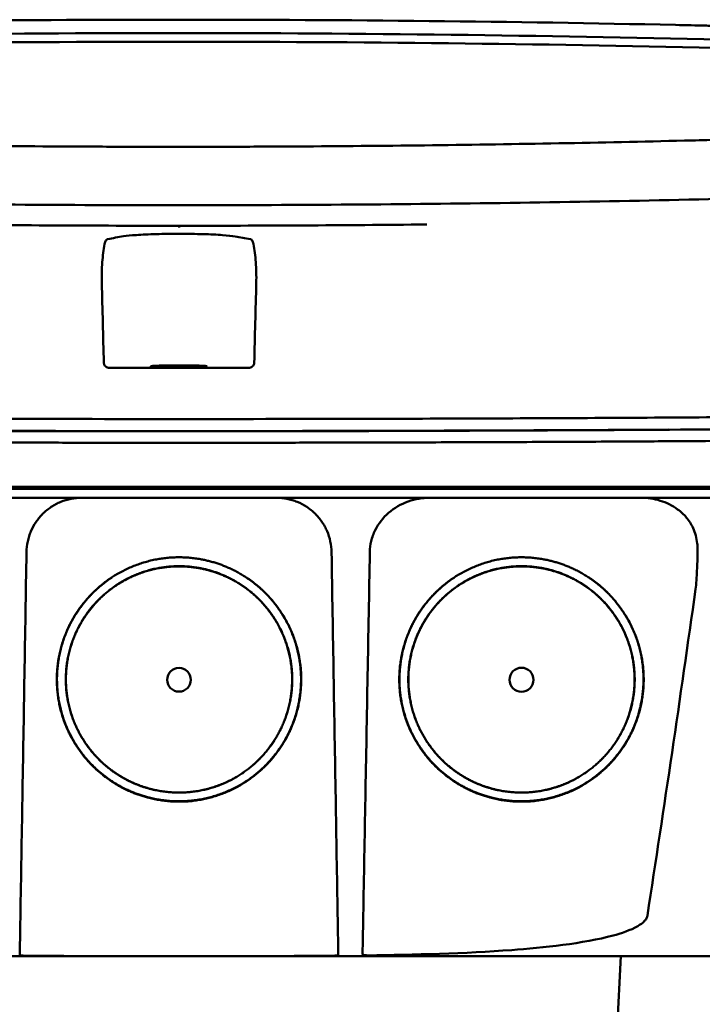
# Model space of a CAD drawing. Header units: millimetres. Extents: x 327 to 827, y 169 to 730.
# Tile 9 of 11: x 562 to 625, y 640 to 730. Entities that reach past the tile are written whole.
import ezdxf

# ---------------------------------------------------------------- set-up
doc = ezdxf.new("R2010")
doc.units = ezdxf.units.MM
doc.layers.add('Visible (ISO)', color=7, linetype='Continuous', lineweight=50)

msp = doc.modelspace()

# ---------------------------------------------------------------- linework, layer by layer
at = {"layer": 'Visible (ISO)'}
for p, q in [((576.677, 729.605), (576.917, 729.605)), ((577.158, 729.605), (576.917, 729.605)), ((622.222, 729.127), (622.214, 729.127)), ((623.031, 718.592), (623.023, 718.592)), ((515.356, 687.069), (576.999, 687.069)), ((576.999, 687.069), (638.643, 687.069)), ((616.607, 632.237), (617.24, 644.314))]:
    msp.add_line(p, q, dxfattribs=at)
for centre, major_axis, ratio, start_param, end_param in [((576.746, 700.381), (250.217, -0.007), 0.116796, 1.571075, 1.752137), ((577.089, 700.381), (250.217, 0.007), 0.116796, 1.389456, 1.570517), ((576.9, 703.372), (225.492, 0.002), 0.110939, 1.570719, 1.791596), ((576.934, 703.372), (225.492, -0.002), 0.110939, 1.349997, 1.570873), ((576.922, 703.341), (-227.223, 0), 0.106767, 4.71241, 4.92951), ((576.912, 703.341), (227.223, 0), 0.106767, 1.353676, 1.570775), ((576.915, 748.094), (250.111, 0.001), 0.14148, 4.711093, 4.712399), ((576.92, 748.094), (250.111, -0.001), 0.14148, 4.712379, 4.713685), ((577, 706.535), (253.534, 0), 0.034107, 4.687384, 4.712389), ((577, 706.535), (-253.534, 0), 0.034107, 1.570796, 1.595801)]:
    msp.add_ellipse(centre, major_axis=major_axis, ratio=ratio, start_param=start_param, end_param=end_param, dxfattribs=at)
for centre, major_axis, ratio in [((576.999, 698.035), (2.575, 0), 0.034053), ((576.999, 669.487), (0, 1.082), 0.999962), ((608.185, 669.487), (0, 1.097), 0.999962)]:
    msp.add_ellipse(centre, major_axis=major_axis, ratio=ratio, dxfattribs=at)
for points, degree, knots in [([(622.222, 729.127), (623.164, 729.107), (624.102, 729.086), (625.486, 729.054), (625.677, 729.049), (626.369, 729.032)], 3, [0, 0, 0, 0, 0.2875768, 0.2875768, 0.4241939, 0.4241939, 0.4241939, 0.4241939]), ([(530.812, 718.592), (538.432, 718.405), (546.067, 718.265), (557.605, 718.124), (561.452, 718.088), (567.239, 718.053), (569.173, 718.044), (572.955, 718.032), (574.769, 718.029), (576.668, 718.028)], 3, [0.000811, 0.000811, 0.000811, 0.000811, 2.334672, 2.334672, 3.49801, 3.49801, 4.08174, 4.08174, 4.638981, 4.638981, 4.638981, 4.638981]), ([(623.023, 718.592), (615.402, 718.405), (607.767, 718.265), (596.229, 718.124), (592.382, 718.088), (586.596, 718.053), (584.661, 718.044), (580.879, 718.032), (579.065, 718.029), (577.166, 718.028)], 3, [-4.786373, -4.786373, -4.786373, -4.786373, -2.390488, -2.390488, -1.196233, -1.196233, -0.59699, -0.59699, -0.02494, -0.02494, -0.02494, -0.02494]), ([(625.928, 718.664), (625.86, 718.662), (625.792, 718.66), (624.828, 718.637), (623.93, 718.615), (623.031, 718.592)], 3, [-0.2961372, -0.2961372, -0.2961372, -0.2961372, -0.2753203, -0.2753203, 0, 0, 0, 0]), ([(576.591, 712.708), (566.905, 712.71), (557.227, 712.777), (537.898, 713.042), (528.269, 713.241), (518.764, 713.505)], 3, [0.032666, 0.032666, 0.032666, 0.032666, 2.938218, 2.938218, 5.868286, 5.868286, 5.868286, 5.868286]), ([(577.244, 712.708), (586.929, 712.71), (596.608, 712.777), (615.936, 713.042), (625.566, 713.241), (635.071, 713.505)], 3, [-5.838765, -5.838765, -5.838765, -5.838765, -2.931647, -2.931647, 0, 0, 0, 0]), ([(577, 710.838), (577, 710.824), (577, 710.81), (577, 710.742), (577, 710.706), (577, 710.693), (577, 710.693), (577, 710.693)], 3, [-0.062804, -0.062804, -0.062804, -0.062804, -0.05139297, -0.05139297, 0, 0, 0.00065518, 0.00065518, 0.00065518, 0.00065518]), ([(570.505, 709.629), (570.478, 709.624), (570.45, 709.611), (570.395, 709.569), (570.367, 709.537), (570.317, 709.457), (570.296, 709.411), (570.257, 709.303), (570.24, 709.24), (570.227, 709.172)], 3, [0, 0, 0, 0, 0.02258089, 0.02258089, 0.04850306, 0.04850306, 0.07220962, 0.07220962, 0.09691216, 0.09691216, 0.09691216, 0.09691216]), ([(570.505, 709.629), (570.745, 709.67), (570.984, 709.712), (571.462, 709.795), (571.682, 709.837), (572.225, 709.921), (572.627, 709.961), (573.643, 710.03), (574.255, 710.058), (575.605, 710.096), (576.33, 710.105), (577.792, 710.104), (578.514, 710.093), (579.85, 710.054), (580.452, 710.025), (581.444, 709.955), (581.833, 709.915), (582.344, 709.83), (582.567, 709.79), (583.031, 709.709), (583.263, 709.669), (583.495, 709.629)], 3, [-2.057945, -2.057945, -2.057945, -2.057945, -1.863354, -1.863354, -1.669647, -1.669647, -1.459798, -1.459798, -1.242226, -1.242226, -1.02293, -1.02293, -0.803644, -0.803644, -0.586525, -0.586525, -0.377074, -0.377074, -0.18869, -0.18869, -0.000001, -0.000001, -0.000001, -0.000001]), ([(583.495, 709.629), (583.523, 709.624), (583.55, 709.611), (583.606, 709.569), (583.634, 709.537), (583.683, 709.457), (583.705, 709.411), (583.744, 709.303), (583.76, 709.24), (583.773, 709.172)], 3, [-0.09701105, -0.09701105, -0.09701105, -0.09701105, -0.07440711, -0.07440711, -0.0484585, -0.0484585, -0.02472775, -0.02472775, 0, 0, 0, 0]), ([(569.966, 705.629), (569.95, 706.273), (569.965, 706.909), (570.056, 708.103), (570.129, 708.657), (570.227, 709.172)], 3, [-0.3788311, -0.3788311, -0.3788311, -0.3788311, -0.1854285, -0.1854285, -0.0000079, -0.0000079, -0.0000079, -0.0000079]), ([(584.034, 705.629), (584.051, 706.273), (584.035, 706.909), (583.945, 708.103), (583.872, 708.657), (583.773, 709.172)], 3, [0, 0, 0, 0, 0.1942712, 0.1942712, 0.3805229, 0.3805229, 0.3805229, 0.3805229]), ([(570.661, 697.89), (570.601, 697.891), (570.54, 697.9), (570.422, 697.941), (570.371, 697.971), (570.273, 698.05), (570.235, 698.101), (570.192, 698.18), (570.179, 698.214), (570.16, 698.284), (570.155, 698.32), (570.154, 698.356)], 3, [-0.06079793, -0.06079793, -0.06079793, -0.06079793, -0.04978833, -0.04978833, -0.03793526, -0.03793526, -0.02182904, -0.02182904, -0.01094022, -0.01094022, 0, 0, 0, 0]), ([(583.339, 697.89), (583.4, 697.891), (583.46, 697.9), (583.578, 697.941), (583.63, 697.971), (583.727, 698.05), (583.766, 698.101), (583.808, 698.18), (583.822, 698.214), (583.84, 698.284), (583.845, 698.32), (583.846, 698.356)], 3, [0, 0, 0, 0, 0.0181194, 0.0181194, 0.0376152, 0.0376152, 0.0641029, 0.0641029, 0.0820224, 0.0820224, 0.1000128, 0.1000128, 0.1000128, 0.1000128]), ([(515.537, 693.493), (522.644, 693.432), (529.854, 693.381), (537.087, 693.342), (544.319, 693.302), (551.628, 693.274), (558.932, 693.256), (564.941, 693.241), (570.976, 693.234), (577, 693.234)], 3, [0, 0, 0, 0, 21.882576, 21.882576, 21.882576, 43.765152, 43.765152, 43.765152, 61.766885, 61.766885, 61.766885, 61.766885]), ([(638.464, 693.493), (631.357, 693.432), (624.147, 693.381), (616.914, 693.342), (609.682, 693.302), (602.373, 693.274), (595.068, 693.256), (589.059, 693.241), (583.024, 693.234), (577, 693.234)], 3, [0, 0, 0, 0, 21.882576, 21.882576, 21.882576, 43.765152, 43.765152, 43.765152, 61.766885, 61.766885, 61.766885, 61.766885]), ([(515.353, 692.386), (520.64, 692.34), (525.98, 692.3), (531.34, 692.267), (536.7, 692.233), (542.102, 692.205), (547.513, 692.183), (552.924, 692.161), (558.366, 692.145), (563.806, 692.135), (568.199, 692.128), (572.601, 692.124), (576.999, 692.124)], 3, [0, 0, 0, 0, 0.01635215, 0.01635215, 0.01635215, 0.03270429, 0.03270429, 0.03270429, 0.04905643, 0.04905643, 0.04905643, 0.06225952, 0.06225952, 0.06225952, 0.06225952]), ([(576.999, 692.124), (581.398, 692.124), (585.8, 692.128), (590.193, 692.135), (595.633, 692.145), (601.075, 692.161), (606.486, 692.183), (611.897, 692.205), (617.299, 692.233), (622.659, 692.267), (627.161, 692.295), (631.65, 692.328), (636.105, 692.365), (636.953, 692.372), (637.8, 692.379), (638.646, 692.386)], 3, [0, 0, 0, 0, 0.01320302, 0.01320302, 0.01320302, 0.02955506, 0.02955506, 0.02955506, 0.04590711, 0.04590711, 0.04590711, 0.05964326, 0.05964326, 0.05964326, 0.06225916, 0.06225916, 0.06225916, 0.06225916]), ([(532.464, 692.269), (534.054, 692.259), (535.647, 692.25), (537.241, 692.242), (544.446, 692.204), (551.727, 692.176), (559.002, 692.158), (564.988, 692.144), (571, 692.137), (577, 692.137)], 3, [17.040997, 17.040997, 17.040997, 17.040997, 21.882576, 21.882576, 21.882576, 43.765152, 43.765152, 43.765152, 61.766885, 61.766885, 61.766885, 61.766885]), ([(621.537, 692.269), (619.946, 692.259), (618.353, 692.25), (616.759, 692.242), (609.555, 692.204), (602.274, 692.176), (594.998, 692.158), (589.013, 692.144), (583.001, 692.137), (577, 692.137)], 3, [17.040997, 17.040997, 17.040997, 17.040997, 21.882576, 21.882576, 21.882576, 43.765152, 43.765152, 43.765152, 61.766885, 61.766885, 61.766885, 61.766885]), ([(515.111, 691.338), (515.18, 691.337), (515.27, 691.337), (515.466, 691.335), (515.554, 691.334), (515.821, 691.332), (515.998, 691.33), (516.531, 691.326), (516.886, 691.323), (517.953, 691.314), (518.665, 691.308), (520.804, 691.291), (522.233, 691.28), (526.531, 691.248), (529.407, 691.229), (534.218, 691.199), (536.147, 691.188), (540.657, 691.164), (543.24, 691.151), (548.416, 691.129), (551.009, 691.12), (557.497, 691.099), (561.396, 691.09), (567.25, 691.08), (569.2, 691.078), (573.101, 691.075), (575.05, 691.074), (576.999, 691.074)], 3, [-6.255822, -6.255822, -6.255822, -6.255822, -6.222837, -6.222837, -6.195433, -6.195433, -6.140619, -6.140619, -6.030972, -6.030972, -5.8116, -5.8116, -5.372567, -5.372567, -4.493566, -4.493566, -3.9071, -3.9071, -3.124844, -3.124844, -2.342742, -2.342742, -1.17034, -1.17034, -0.584842, -0.584842, 0, 0, 0, 0]), ([(576.999, 691.074), (578.949, 691.074), (580.899, 691.075), (584.8, 691.078), (586.751, 691.08), (592.606, 691.09), (596.506, 691.099), (602.995, 691.12), (605.588, 691.129), (610.764, 691.151), (613.347, 691.164), (617.856, 691.188), (619.785, 691.199), (624.594, 691.229), (627.47, 691.248), (631.767, 691.28), (633.196, 691.291), (635.335, 691.308), (636.047, 691.314), (637.113, 691.323), (637.468, 691.326), (638.001, 691.33), (638.178, 691.332), (638.445, 691.334), (638.533, 691.335), (638.729, 691.337), (638.819, 691.337), (638.888, 691.338)], 3, [-4.030061, -4.030061, -4.030061, -4.030061, -3.653231, -3.653231, -3.275977, -3.275977, -2.520565, -2.520565, -2.016634, -2.016634, -1.51279, -1.51279, -1.135053, -1.135053, -0.568897, -0.568897, -0.286119, -0.286119, -0.144824, -0.144824, -0.074201, -0.074201, -0.038896, -0.038896, -0.021246, -0.021246, 0, 0, 0, 0]), ([(655.071, 686.868), (655.071, 686.868), (655.043, 686.868), (654.894, 686.868), (654.727, 686.868), (654.213, 686.868), (653.843, 686.868), (653.132, 686.868), (652.859, 686.868), (652.236, 686.868), (651.882, 686.868), (651.087, 686.868), (650.641, 686.868), (650.022, 686.868), (649.759, 686.868), (649.553, 686.868), (649.48, 686.868), (649.273, 686.868), (649.127, 686.868), (648.878, 686.868), (648.789, 686.868), (648.544, 686.868), (648.381, 686.868), (648.023, 686.868), (647.827, 686.868), (647.447, 686.868), (647.266, 686.868), (646.806, 686.868), (646.518, 686.868), (645.997, 686.868), (645.772, 686.868), (645.312, 686.868), (645.077, 686.868), (644.686, 686.868), (644.535, 686.868), (644.189, 686.868), (643.994, 686.868), (643.537, 686.868), (643.272, 686.868), (642.831, 686.868), (642.657, 686.868), (642.089, 686.868), (641.685, 686.868), (639.943, 686.868), (639.217, 686.868), (634.854, 686.868), (632.352, 686.868), (627.488, 686.868), (625.126, 686.868), (618.327, 686.868), (613.874, 686.868), (607.448, 686.868), (605.487, 686.868), (601.689, 686.868), (599.851, 686.868), (596.285, 686.868), (594.556, 686.868), (586.344, 686.868), (579.849, 686.868), (570.914, 686.868), (568.474, 686.868), (561.765, 686.868), (557.5, 686.868), (551.65, 686.868), (550.057, 686.868), (545.679, 686.868), (542.9, 686.868), (535.963, 686.868), (531.816, 686.868), (523.556, 686.868), (519.444, 686.868), (515.356, 686.868)], 3, [4.259276, 4.259276, 4.259276, 4.259276, 4.670353, 4.670353, 5.333093, 5.333093, 6.087544, 6.087544, 6.48643, 6.48643, 6.916955, 6.916955, 7.375465, 7.375465, 7.508459, 7.508459, 7.569769, 7.569769, 7.664913, 7.664913, 7.713725, 7.713725, 7.791614, 7.791614, 7.873119, 7.873119, 7.940289, 7.940289, 8.037054, 8.037054, 8.105988, 8.105988, 8.173685, 8.173685, 8.21539, 8.21539, 8.267249, 8.267249, 8.334795, 8.334795, 8.377608, 8.377608, 8.47358, 8.47358, 8.783476, 8.783476, 9.196774, 9.196774, 9.584439, 9.584439, 10.310287, 10.310287, 10.628298, 10.628298, 10.925673, 10.925673, 11.204895, 11.204895, 12.251527, 12.251527, 12.644845, 12.644845, 13.333545, 13.333545, 13.591652, 13.591652, 14.043256, 14.043256, 14.721038, 14.721038, 15.399535, 15.399535, 15.399535, 15.399535]), ([(654.267, 686.063), (654.267, 686.063), (654.256, 686.063), (654.234, 686.063), (654.149, 686.063), (653.894, 686.063), (653.471, 686.063), (653.048, 686.063), (652.456, 686.063), (651.696, 686.063), (651.317, 686.063), (650.895, 686.063), (650.432, 686.063), (650.2, 686.063), (649.958, 686.063), (649.705, 686.063), (649.579, 686.063), (649.45, 686.063), (649.319, 686.063), (649.253, 686.063), (649.187, 686.063), (649.12, 686.063), (649.086, 686.063), (649.052, 686.063), (649.019, 686.063), (649.002, 686.063), (648.985, 686.063), (648.968, 686.063), (648.959, 686.063), (648.951, 686.063), (648.942, 686.063), (648.938, 686.063), (648.934, 686.063), (648.929, 686.063), (648.925, 686.063), (648.921, 686.063), (648.917, 686.063), (648.914, 686.063), (648.912, 686.063), (648.909, 686.063), (648.903, 686.063), (648.898, 686.063), (648.892, 686.063), (648.886, 686.063), (648.88, 686.063), (648.874, 686.063), (648.863, 686.063), (648.85, 686.063), (648.838, 686.063), (648.813, 686.063), (648.787, 686.063), (648.759, 686.063), (648.715, 686.063), (648.667, 686.063), (648.616, 686.063), (648.565, 686.063), (648.51, 686.063), (648.452, 686.063), (648.337, 686.063), (648.207, 686.063), (648.066, 686.063), (647.784, 686.063), (647.448, 686.063), (647.068, 686.063), (646.688, 686.063), (646.256, 686.063), (645.788, 686.063), (645.319, 686.063), (644.802, 686.063), (644.256, 686.063), (643.709, 686.063), (643.12, 686.063), (642.509, 686.063), (641.898, 686.063), (641.25, 686.063), (640.588, 686.063), (640.257, 686.063), (639.917, 686.063), (639.577, 686.063), (639.406, 686.063), (639.233, 686.063), (639.061, 686.063), (638.888, 686.063), (638.713, 686.063), (638.539, 686.063), (638.444, 686.063), (638.349, 686.063), (638.255, 686.063), (638.048, 686.063), (637.842, 686.063), (637.635, 686.063), (637.287, 686.063), (636.938, 686.063), (636.589, 686.063), (636.241, 686.063), (635.892, 686.063), (635.542, 686.063), (634.953, 686.063), (634.363, 686.063), (633.773, 686.063), (633.183, 686.063), (632.592, 686.063), (632.001, 686.063), (630.818, 686.063), (629.634, 686.063), (628.448, 686.063), (625.78, 686.063), (623.097, 686.063), (620.413, 686.063), (617.729, 686.063), (615.032, 686.063), (612.334, 686.063), (606.939, 686.063), (601.509, 686.063), (596.077, 686.063), (593.361, 686.063), (590.636, 686.063), (587.915, 686.063), (585.194, 686.063), (582.466, 686.063), (579.742, 686.063), (578.128, 686.063), (576.514, 686.063), (574.9, 686.063), (571.269, 686.063), (567.635, 686.063), (564.008, 686.063), (558.568, 686.063), (553.125, 686.063), (547.714, 686.063), (542.302, 686.063), (536.9, 686.063), (531.539, 686.063), (526.178, 686.063), (520.837, 686.063), (515.549, 686.063)], 3, [0.3330934, 0.3330934, 0.3330934, 0.3330934, 0.3372182, 0.3372182, 0.3372182, 0.3535986, 0.3535986, 0.3535986, 0.369979, 0.369979, 0.369979, 0.3781692, 0.3781692, 0.3781692, 0.3822643, 0.3822643, 0.3822643, 0.3843118, 0.3843118, 0.3843118, 0.3853356, 0.3853356, 0.3853356, 0.3858475, 0.3858475, 0.3858475, 0.3861034, 0.3861034, 0.3861034, 0.3862314, 0.3862314, 0.3862314, 0.3862954, 0.3862954, 0.3862954, 0.3863594, 0.3863594, 0.3863594, 0.3863968, 0.3863968, 0.3863968, 0.3864806, 0.3864806, 0.3864806, 0.3865644, 0.3865644, 0.3865644, 0.386732, 0.386732, 0.386732, 0.3870672, 0.3870672, 0.3870672, 0.3876065, 0.3876065, 0.3876065, 0.3881457, 0.3881457, 0.3881457, 0.3892243, 0.3892243, 0.3892243, 0.3913814, 0.3913814, 0.3913814, 0.3935385, 0.3935385, 0.3935385, 0.3956955, 0.3956955, 0.3956955, 0.3978526, 0.3978526, 0.3978526, 0.4000097, 0.4000097, 0.4000097, 0.4010883, 0.4010883, 0.4010883, 0.4016275, 0.4016275, 0.4016275, 0.4021668, 0.4021668, 0.4021668, 0.4024603, 0.4024603, 0.4024603, 0.4030994, 0.4030994, 0.4030994, 0.404178, 0.404178, 0.404178, 0.4052565, 0.4052565, 0.4052565, 0.4070765, 0.4070765, 0.4070765, 0.4088966, 0.4088966, 0.4088966, 0.4125367, 0.4125367, 0.4125367, 0.4207269, 0.4207269, 0.4207269, 0.4289171, 0.4289171, 0.4289171, 0.4452975, 0.4452975, 0.4452975, 0.4534877, 0.4534877, 0.4534877, 0.4616779, 0.4616779, 0.4616779, 0.4665313, 0.4665313, 0.4665313, 0.4774516, 0.4774516, 0.4774516, 0.493832, 0.493832, 0.493832, 0.5102124, 0.5102124, 0.5102124, 0.5265928, 0.5265928, 0.5265928, 0.5265928]), ([(563.111, 681.117), (563.116, 681.446), (563.154, 681.769), (563.221, 682.086), (563.255, 682.244), (563.297, 682.401), (563.346, 682.557), (563.396, 682.712), (563.453, 682.867), (563.518, 683.017), (563.646, 683.316), (563.802, 683.6), (563.985, 683.868), (564.168, 684.137), (564.381, 684.391), (564.612, 684.618), (564.843, 684.846), (565.095, 685.05), (565.367, 685.23), (565.503, 685.32), (565.645, 685.404), (565.789, 685.48), (565.933, 685.556), (566.08, 685.625), (566.23, 685.686), (566.53, 685.809), (566.841, 685.904), (567.164, 685.967), (567.486, 686.031), (567.811, 686.063), (568.14, 686.063)], 3, [0, 0, 0, 0, 0.00097301, 0.00097301, 0.00097301, 0.001459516, 0.001459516, 0.001459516, 0.001946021, 0.001946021, 0.001946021, 0.002919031, 0.002919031, 0.002919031, 0.003892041, 0.003892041, 0.003892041, 0.004865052, 0.004865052, 0.004865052, 0.005351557, 0.005351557, 0.005351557, 0.005838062, 0.005838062, 0.005838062, 0.006811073, 0.006811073, 0.006811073, 0.007784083, 0.007784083, 0.007784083, 0.007784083]), ([(585.859, 686.063), (586.188, 686.063), (586.511, 686.031), (586.829, 685.969), (586.988, 685.937), (587.146, 685.898), (587.302, 685.852), (587.458, 685.805), (587.614, 685.75), (587.765, 685.688), (588.067, 685.564), (588.353, 685.413), (588.624, 685.235), (588.896, 685.056), (589.153, 684.848), (589.385, 684.621), (589.616, 684.393), (589.824, 684.145), (590.009, 683.876), (590.101, 683.741), (590.187, 683.601), (590.266, 683.458), (590.344, 683.315), (590.416, 683.169), (590.48, 683.021), (590.608, 682.723), (590.707, 682.413), (590.776, 682.092), (590.845, 681.771), (590.883, 681.446), (590.888, 681.117)], 3, [0, 0, 0, 0, 0.00097301, 0.00097301, 0.00097301, 0.001459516, 0.001459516, 0.001459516, 0.001946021, 0.001946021, 0.001946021, 0.002919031, 0.002919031, 0.002919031, 0.003892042, 0.003892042, 0.003892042, 0.004865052, 0.004865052, 0.004865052, 0.005351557, 0.005351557, 0.005351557, 0.005838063, 0.005838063, 0.005838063, 0.006811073, 0.006811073, 0.006811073, 0.007784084, 0.007784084, 0.007784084, 0.007784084]), ([(594.376, 681.117), (594.382, 681.452), (594.424, 681.784), (594.585, 682.458), (594.707, 682.796), (595.163, 683.718), (595.581, 684.251), (596.607, 685.143), (597.209, 685.489), (598.49, 685.948), (599.161, 686.063), (599.834, 686.063)], 3, [0, 0, 0, 0, 0.10041, 0.10041, 0.2078888, 0.2078888, 0.4091061, 0.4091061, 0.6152542, 0.6152542, 0.8173443, 0.8173443, 0.8173443, 0.8173443]), ([(619.065, 686.063), (619.656, 686.063), (620.246, 685.974), (621.38, 685.622), (621.92, 685.357), (622.407, 685.01)], 3, [0, 0, 0, 0, 0.1800005, 0.1800005, 0.3619346, 0.3619346, 0.3619346, 0.3619346]), ([(622.407, 685.01), (622.699, 684.802), (622.963, 684.557), (623.44, 683.985), (623.646, 683.658), (624.008, 682.863), (624.134, 682.393), (624.206, 681.783), (624.216, 681.657), (624.231, 681.335), (624.229, 681.233), (624.225, 681.116)], 3, [-0.2784628, -0.2784628, -0.2784628, -0.2784628, -0.2136443, -0.2136443, -0.1445804, -0.1445804, -0.0574908, -0.0574908, -0.0349911, -0.0349911, -0.0000013, -0.0000013, -0.0000013, -0.0000013]), ([(562.557, 648.003), (562.616, 651.566), (562.676, 655.129), (562.735, 658.692), (562.798, 662.43), (562.861, 666.167), (562.923, 669.905), (562.986, 673.642), (563.048, 677.38), (563.111, 681.117)], 3, [0, 0, 0, 0, 0.01069712, 0.01069712, 0.01069712, 0.02191844, 0.02191844, 0.02191844, 0.03313976, 0.03313976, 0.03313976, 0.03313976]), ([(576.242, 658.414), (574.079, 658.561), (571.111, 660.001), (568.597, 661.941), (566.363, 665.559), (565.686, 669.788), (566.575, 674.003), (568.5, 676.792), (571.009, 679.168), (575.022, 680.642), (576.999, 680.644)], 2, [0.03560307, 0.03560307, 0.03560307, 0.03986703, 0.04212932, 0.04613179, 0.05049764, 0.05455738, 0.0589676, 0.061257, 0.06577034, 0.06967442, 0.06967442, 0.06967442]), ([(576.999, 680.644), (578.983, 680.641), (581.895, 679.572), (585.089, 677.589), (587.635, 673.47), (588.312, 669.24), (587.424, 665.025), (585.332, 661.996), (582.494, 659.573), (578.324, 658.272), (576.242, 658.414)], 2, [0, 0, 0, 0.0039085, 0.00614105, 0.0112872, 0.01565801, 0.01972235, 0.02413756, 0.02700351, 0.03149281, 0.03560307, 0.03560307, 0.03560307]), ([(591.442, 648.003), (591.383, 651.566), (591.323, 655.129), (591.264, 658.692), (591.201, 662.43), (591.138, 666.167), (591.076, 669.905), (591.013, 673.642), (590.951, 677.38), (590.888, 681.117)], 3, [0, 0, 0, 0, 0.01069712, 0.01069712, 0.01069712, 0.02191844, 0.02191844, 0.02191844, 0.03313976, 0.03313976, 0.03313976, 0.03313976]), ([(593.775, 648.003), (593.839, 651.566), (593.904, 655.13), (593.969, 658.693), (594.037, 662.43), (594.105, 666.168), (594.172, 669.905), (594.24, 673.642), (594.308, 677.38), (594.376, 681.117)], 3, [0, 0, 0, 0, 0.01069712, 0.01069712, 0.01069712, 0.02191761, 0.02191761, 0.02191761, 0.03313809, 0.03313809, 0.03313809, 0.03313809]), ([(607.428, 658.413), (605.265, 658.561), (602.297, 660.001), (599.783, 661.941), (597.548, 665.559), (596.872, 669.788), (597.761, 674.003), (599.685, 676.792), (602.195, 679.168), (606.208, 680.642), (608.185, 680.644)], 2, [0.03560342, 0.03560342, 0.03560342, 0.03986742, 0.04212974, 0.04613224, 0.05049814, 0.05455792, 0.05896818, 0.0612576, 0.06577099, 0.0696751, 0.0696751, 0.0696751]), ([(608.185, 680.644), (610.169, 680.64), (613.081, 679.572), (616.275, 677.589), (618.821, 673.47), (619.498, 669.24), (618.61, 665.025), (616.518, 661.996), (613.68, 659.572), (609.51, 658.272), (607.428, 658.413)], 2, [0, 0, 0, 0.00390854, 0.00614111, 0.01128731, 0.01565816, 0.01972254, 0.0241378, 0.02700377, 0.03149312, 0.03560342, 0.03560342, 0.03560342]), ([(624.225, 681.116), (624.21, 680.567), (624.19, 679.975), (624.14, 678.903), (624.099, 678.168), (624.038, 677.738)], 3, [-0.2674541, -0.2674541, -0.2674541, -0.2674541, -0.1303688, -0.1303688, 0, 0, 0, 0]), ([(574.823, 659.445), (573.62, 659.703), (571.544, 660.71), (569.215, 662.507), (567.145, 665.859), (566.519, 669.776), (567.342, 673.682), (569.125, 676.264), (571.45, 678.466), (575.168, 679.831), (576.999, 679.833)], 2, [0.5336888, 0.5336888, 0.5336888, 0.5719427, 0.604431, 0.6619095, 0.7246066, 0.7829077, 0.8462418, 0.8791193, 0.9439344, 1, 1, 1]), ([(576.298, 659.239), (574.296, 659.376), (571.549, 660.708), (569.222, 662.504), (567.154, 665.853), (566.527, 669.768), (567.35, 673.67), (569.132, 676.25), (571.455, 678.45), (575.169, 679.814), (576.999, 679.816)], 2, [0.03301206, 0.03301206, 0.03301206, 0.03696934, 0.03906893, 0.04278352, 0.04683537, 0.05060313, 0.05469615, 0.05682088, 0.06100961, 0.0646329, 0.0646329, 0.0646329]), ([(576.999, 679.816), (578.835, 679.813), (581.531, 678.824), (584.487, 676.988), (586.844, 673.176), (587.471, 669.26), (586.649, 665.359), (584.712, 662.555), (582.086, 660.312), (578.226, 659.108), (576.298, 659.239)], 2, [0, 0, 0, 0.00362406, 0.00569414, 0.01046578, 0.0145185, 0.01828706, 0.02238095, 0.02503833, 0.02920093, 0.03301206, 0.03301206, 0.03301206]), ([(576.999, 679.833), (578.837, 679.83), (581.535, 678.84), (584.493, 677.003), (586.852, 673.187), (587.479, 669.269), (586.657, 665.364), (584.718, 662.558), (582.09, 660.313), (579.616, 659.541), (579.153, 659.442)], 2, [0, 0, 0, 0.0560656, 0.0880905, 0.1619095, 0.2246066, 0.2829077, 0.3462418, 0.3873524, 0.4517493, 0.4663542, 0.4663542, 0.4663542]), ([(606.009, 659.445), (604.806, 659.703), (602.73, 660.71), (600.401, 662.507), (598.331, 665.859), (597.705, 669.776), (598.528, 673.682), (600.311, 676.264), (602.636, 678.466), (606.354, 679.831), (608.185, 679.833)], 2, [0.5336886, 0.5336886, 0.5336886, 0.5719427, 0.604431, 0.6619095, 0.7246066, 0.7829077, 0.8462418, 0.8791193, 0.9439344, 1, 1, 1]), ([(607.484, 659.239), (605.482, 659.376), (602.735, 660.708), (600.408, 662.504), (598.34, 665.853), (597.713, 669.767), (598.536, 673.669), (600.318, 676.25), (602.641, 678.45), (606.355, 679.814), (608.185, 679.816)], 2, [0.03301165, 0.03301165, 0.03301165, 0.03696888, 0.03906844, 0.04278299, 0.04683479, 0.0506025, 0.05469547, 0.05682018, 0.06100885, 0.06463209, 0.06463209, 0.06463209]), ([(608.185, 679.816), (610.021, 679.813), (612.717, 678.824), (615.673, 676.988), (618.03, 673.176), (618.657, 669.26), (617.835, 665.359), (615.898, 662.555), (613.272, 660.312), (609.412, 659.108), (607.484, 659.239)], 2, [0, 0, 0, 0.00362402, 0.00569407, 0.01046565, 0.01451832, 0.01828683, 0.02238068, 0.02503802, 0.02920056, 0.03301165, 0.03301165, 0.03301165]), ([(608.185, 679.833), (610.023, 679.83), (612.721, 678.84), (615.679, 677.003), (618.038, 673.187), (618.665, 669.269), (617.843, 665.364), (615.904, 662.558), (613.276, 660.313), (610.802, 659.541), (610.339, 659.442)], 2, [0, 0, 0, 0.0560656, 0.0880905, 0.1619095, 0.2246066, 0.2829077, 0.3462418, 0.3873524, 0.4517493, 0.4663544, 0.4663544, 0.4663544]), ([(576.243, 658.446), (574.083, 658.593), (571.119, 660.031), (568.608, 661.969), (566.376, 665.582), (565.701, 669.805), (566.588, 674.015), (568.511, 676.799), (570.075, 678.281), (570.887, 678.816)], 2, [0.510709, 0.510709, 0.510709, 0.5719427, 0.604431, 0.6619095, 0.7246066, 0.7829077, 0.8462418, 0.8791193, 0.9072211, 0.9072211, 0.9072211]), ([(583.12, 678.806), (585.161, 677.461), (587.621, 673.482), (588.297, 669.258), (587.41, 665.048), (585.321, 662.023), (582.487, 659.603), (578.323, 658.304), (576.243, 658.446)], 2, [0.0925625, 0.0925625, 0.0925625, 0.1619095, 0.2246066, 0.2829077, 0.3462418, 0.3873524, 0.4517493, 0.510709, 0.510709, 0.510709]), ([(607.429, 658.446), (605.269, 658.593), (602.305, 660.031), (599.794, 661.969), (597.562, 665.582), (596.887, 669.805), (597.774, 674.015), (599.697, 676.799), (601.261, 678.281), (602.073, 678.816)], 2, [0.510709, 0.510709, 0.510709, 0.5719427, 0.604431, 0.6619095, 0.7246066, 0.7829077, 0.8462418, 0.8791193, 0.9072206, 0.9072206, 0.9072206]), ([(614.306, 678.806), (616.347, 677.461), (618.807, 673.482), (619.483, 669.258), (618.596, 665.048), (616.507, 662.023), (613.673, 659.603), (609.509, 658.304), (607.429, 658.446)], 2, [0.092563, 0.092563, 0.092563, 0.1619095, 0.2246066, 0.2829077, 0.3462418, 0.3873524, 0.4517493, 0.510709, 0.510709, 0.510709]), ([(624.038, 677.738), (623.339, 672.781), (622.624, 667.816), (621.164, 657.911), (620.416, 652.95), (619.651, 648.003)], 3, [0.000001, 0.000001, 0.000001, 0.000001, 1.501899, 1.501899, 3.003575, 3.003575, 3.003575, 3.003575]), ([(562.497, 644.461), (562.499, 644.571), (562.502, 644.741), (562.509, 645.188), (562.514, 645.461), (562.523, 646.012), (562.529, 646.356), (562.543, 647.203), (562.55, 647.602), (562.557, 648.003)], 3, [0.0000009, 0.0000009, 0.0000009, 0.0000009, 0.1209094, 0.1209094, 0.2421411, 0.2421411, 0.3316895, 0.3316895, 0.4035331, 0.4035331, 0.4035331, 0.4035331]), ([(591.442, 648.003), (591.448, 647.668), (591.453, 647.364), (591.47, 646.36), (591.476, 646.016), (591.485, 645.465), (591.489, 645.19), (591.497, 644.742), (591.5, 644.571), (591.502, 644.461)], 3, [0.0000023, 0.0000023, 0.0000023, 0.0000023, 0.100716, 0.100716, 0.1889665, 0.1889665, 0.3090142, 0.3090142, 0.4287244, 0.4287244, 0.4287244, 0.4287244]), ([(593.711, 644.508), (593.714, 644.659), (593.718, 644.866), (593.725, 645.26), (593.73, 645.531), (593.74, 646.069), (593.746, 646.404), (593.763, 647.385), (593.769, 647.678), (593.775, 648.003)], 3, [0.000001, 0.000001, 0.000001, 0.000001, 0.1446056, 0.1446056, 0.3400085, 0.3400085, 0.4829484, 0.4829484, 0.644726, 0.644726, 0.644726, 0.644726]), ([(619.651, 648.003), (619.64, 647.931), (619.628, 647.874), (619.521, 647.674), (619.461, 647.594), (619.225, 647.337), (618.997, 647.179), (618.132, 646.676), (617.247, 646.39), (613.831, 645.463), (610.093, 645.082), (603.097, 644.56), (598.308, 644.441), (594.255, 644.386)], 3, [0.000002, 0.000002, 0.000002, 0.000002, 0.021884, 0.021884, 0.038756, 0.038756, 0.081654, 0.081654, 0.210186, 0.210186, 0.690298, 0.690298, 1.410084, 1.410084, 1.410084, 1.410084]), ([(576.999, 644.314), (572.863, 644.314), (566.666, 644.314), (559.449, 644.314), (556.359, 644.314), (554.3, 644.314), (553.269, 644.314), (550.186, 644.314), (547.106, 644.314), (544.032, 644.314), (541.984, 644.314), (540.959, 644.314), (535.85, 644.314), (531.78, 644.314), (527.728, 644.314)], 3, [0, 0, 0, 0, 0.25, 0.375, 0.4375, 0.4375, 0.5, 0.5, 0.625, 0.6875, 0.6875, 0.75, 0.75, 1, 1, 1, 1]), ([(562.497, 644.461), (562.497, 644.451), (562.501, 644.441), (562.516, 644.422), (562.528, 644.414), (562.567, 644.394), (562.6, 644.384), (562.677, 644.369), (562.72, 644.364), (562.818, 644.355), (562.874, 644.352), (562.944, 644.35), (562.957, 644.35), (562.98, 644.349), (562.989, 644.349), (562.998, 644.349)], 3, [0.0000011, 0.0000011, 0.0000011, 0.0000011, 0.011161, 0.011161, 0.02268936, 0.02268936, 0.04008791, 0.04008791, 0.05617947, 0.05617947, 0.07342915, 0.07342915, 0.07748189, 0.07748189, 0.08025593, 0.08025593, 0.08025593, 0.08025593]), ([(576.999, 644.316), (575.016, 644.316), (572.246, 644.317), (567.758, 644.324), (565.304, 644.331), (562.998, 644.349)], 3, [0, 0, 0, 0, 0.595007, 0.595007, 1.188218, 1.188218, 1.188218, 1.188218]), ([(591.001, 644.349), (588.695, 644.331), (586.241, 644.324), (581.753, 644.317), (578.983, 644.316), (576.999, 644.316)], 3, [0.000001, 0.000001, 0.000001, 0.000001, 0.691835, 0.691835, 1.385765, 1.385765, 1.385765, 1.385765]), ([(626.271, 644.314), (624.245, 644.314), (622.215, 644.314), (620.18, 644.314), (619.993, 644.314), (619.807, 644.314), (619.62, 644.314), (617.772, 644.314), (615.92, 644.314), (614.062, 644.314), (612.016, 644.314), (609.968, 644.314), (607.918, 644.314), (606.892, 644.314), (605.866, 644.314), (604.84, 644.314), (604.37, 644.314), (603.9, 644.314), (603.431, 644.314), (602.874, 644.314), (602.316, 644.314), (601.758, 644.314), (599.603, 644.314), (597.444, 644.314), (595.288, 644.314), (592.571, 644.314), (589.847, 644.314), (587.125, 644.314), (585.916, 644.314), (584.706, 644.314), (583.495, 644.314), (582.89, 644.314), (582.285, 644.314), (581.68, 644.314), (581.075, 644.314), (580.469, 644.314), (579.864, 644.314), (579.505, 644.314), (579.147, 644.314), (578.788, 644.314), (578.429, 644.314), (578.071, 644.314), (577.712, 644.314), (577.475, 644.314), (577.237, 644.314), (576.999, 644.314)], 3, [0, 0, 0, 0, 0.125, 0.125, 0.125, 0.1364517, 0.1364517, 0.1364517, 0.25, 0.25, 0.25, 0.375, 0.375, 0.375, 0.4375, 0.4375, 0.4375, 0.4660904, 0.4660904, 0.4660904, 0.5, 0.5, 0.5, 0.6308834, 0.6308834, 0.6308834, 0.7957727, 0.7957727, 0.7957727, 0.8690401, 0.8690401, 0.8690401, 0.9056613, 0.9056613, 0.9056613, 0.942271, 0.942271, 0.942271, 0.9639594, 0.9639594, 0.9639594, 0.9856424, 0.9856424, 0.9856424, 1, 1, 1, 1]), ([(591.001, 644.349), (591.01, 644.349), (591.019, 644.349), (591.042, 644.35), (591.055, 644.35), (591.125, 644.352), (591.18, 644.355), (591.278, 644.364), (591.321, 644.369), (591.399, 644.384), (591.431, 644.394), (591.471, 644.414), (591.483, 644.422), (591.498, 644.441), (591.502, 644.451), (591.502, 644.461)], 3, [0.000001, 0.000001, 0.000001, 0.000001, 0.00277805, 0.00277805, 0.00682498, 0.00682498, 0.02399934, 0.02399934, 0.04009071, 0.04009071, 0.05747065, 0.05747065, 0.06901362, 0.06901362, 0.080186, 0.080186, 0.080186, 0.080186]), ([(593.711, 644.508), (593.711, 644.497), (593.714, 644.486), (593.729, 644.466), (593.741, 644.456), (593.785, 644.432), (593.824, 644.42), (593.922, 644.401), (593.98, 644.395), (594.111, 644.386), (594.183, 644.385), (594.255, 644.386)], 3, [0.00000001, 0.00000001, 0.00000001, 0.00000001, 0.01067062, 0.01067062, 0.02195436, 0.02195436, 0.04196292, 0.04196292, 0.06222203, 0.06222203, 0.08389165, 0.08389165, 0.08389165, 0.08389165])]:
    msp.add_open_spline(points, degree=degree, knots=knots, dxfattribs=at)
for points in [[(576.668, 718.028), (576.751, 718.028), (576.834, 718.028), (576.917, 718.028)], [(577.166, 718.028), (577.083, 718.028), (577, 718.028), (576.917, 718.028)], [(576.917, 710.838), (569.41, 710.838), (561.908, 710.876), (554.433, 710.952)], [(576.917, 710.838), (584.476, 710.838), (592.03, 710.876), (599.556, 710.953)], [(570.154, 698.356), (570.091, 700.78), (570.029, 703.205), (569.966, 705.629)], [(583.846, 698.356), (583.909, 700.78), (583.972, 703.205), (584.034, 705.629)]]:
    msp.add_open_spline(points, degree=3, dxfattribs=at)

doc.saveas('drawing.dxf')
